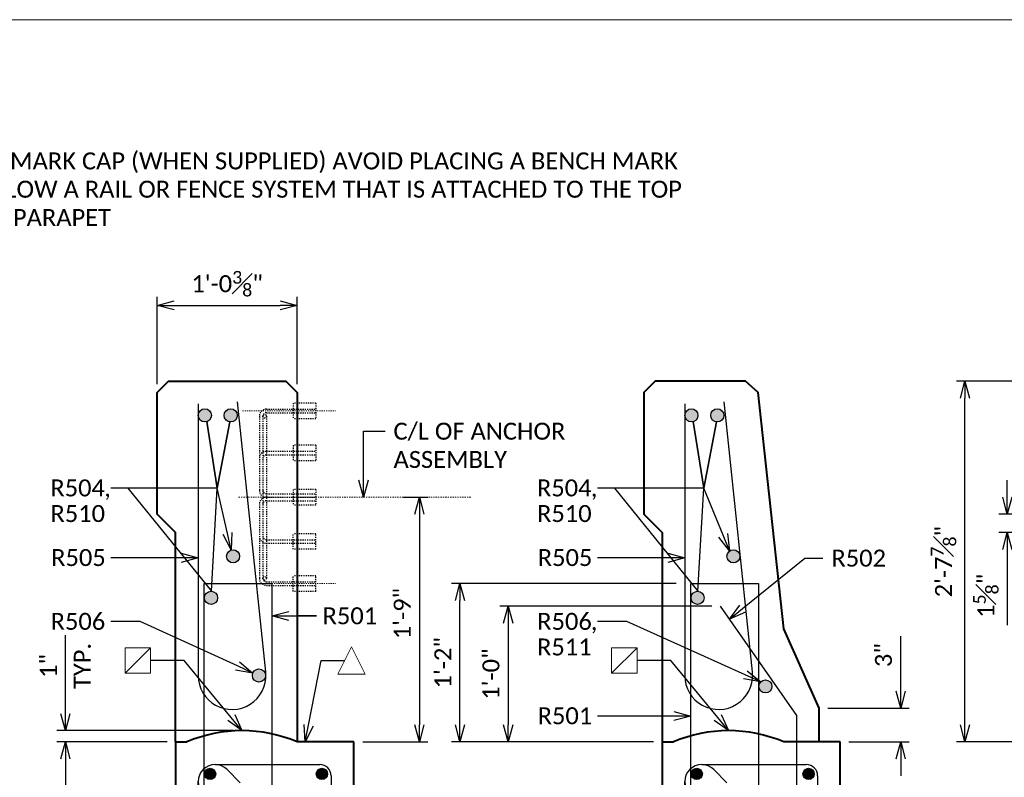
# Model space of a CAD drawing. Extents: x -1726 to 174, y -2769 to -2517.
# Tile 8 of 13: x -1560 to -1473, y -2584 to -2517. Entities that reach past the tile are written whole.
import ezdxf
from ezdxf import colors
from ezdxf.entities.mleader import LeaderData, LeaderLine
from ezdxf.enums import TextEntityAlignment as Align
from ezdxf.math import Vec2, Vec3

# ---------------------------------------------------------------- set-up
doc = ezdxf.new("R2010")
doc.units = 0
doc.header["$MEASUREMENT"] = 0
doc.linetypes.add('Wisdot2', pattern=[0.125, 0.0625, -0.0625])
doc.linetypes.add('Wisdot4', pattern=[0.28125, 0.125, -0.0625, 0.03125, -0.0625])
for name, color, linetype, lineweight in [('B_ANNO_DIM', 7, 'Continuous', 18), ('B_ANNO_SYMB', 7, 'Continuous', 18), ('B_ANNO_TEXT', 7, 'Continuous', 18), ('B_CNTR', 1, 'Wisdot4', 18), ('B_CONC_FTG', 32, 'Continuous', 40), ('B_CONC_PPT', 12, 'Continuous', 40), ('B_DETAIL_HIDDEN', 7, 'Wisdot2', 25), ('B_REBAR', 5, 'Continuous', 25)]:
    doc.layers.add(name, color=color, linetype=linetype, lineweight=lineweight)
doc.layers.add('B_ANNO_NOPLOT', color=47, linetype='Continuous', lineweight=18, plot=False)
doc.styles.add('Annotative', font='calibri.ttf', dxfattribs={"height": 0.0625})
doc.styles.get("Standard").update_dxf_attribs({"font": 'calibri.ttf'})
doc.dimstyles.new('Annotative', dxfattribs={"dimscale": 0, "dimtxt": 0.0625, "dimasz": 0.0625, "dimexe": 0.03125, "dimexo": 0.03125, "dimgap": 0.03125, "dimtad": 1, "dimdec": 3, "dimzin": 3, "dimdsep": 46, "dimlunit": 4, "dimtxsty": 'Standard', "dimblk": 'OPEN30', "dimcen": 0.03125, "dimaunit": 1, "dimadec": 0, "dimazin": 3, "dimtfac": 0.75, "dimtdec": 3, "dimtofl": 0, "dimtmove": 0, "dimatfit": 3, "dimldrblk": 'OPEN30', "dimfxl": 1, "dimtfill": 1, "dimfrac": 1, "dimtolj": 1, "dimtzin": 0, "dimarcsym": 0})

# ---------------------------------------------------------------- blocks, each defined once
blk = doc.blocks.new('AnonymousCell3')
at = {"layer": 'B_REBAR'}
for p, q in [((-3, 13.409), (-3, -10.591)), ((2.984, -10.278), (0.475, 13.591))]:
    blk.add_line(p, q, dxfattribs=at)
for start, end in [(180.00014, 3), (3, 6.00188)]:
    blk.add_arc((0, -10.591), 3, start, end, dxfattribs=at)
blk = doc.blocks.new('_Open30')
at = {"color": 0, "linetype": 'ByBlock', "lineweight": -2}
for p, q in [((-1, 0.268), (0, 0)), ((0, 0), (-1, -0.268)), ((0, 0), (-1, 0))]:
    blk.add_line(p, q, dxfattribs=at)
blk = doc.blocks.new('*D96')
at = {"layer": 'B_ANNO_DIM', "color": 0, "lineweight": -2, "transparency": 16777216}
for p, q in [((179.279, 188.167), (169.537, 188.167)), ((170.287, 186.667), (170.287, 153.667)), ((179.279, 152.167), (169.537, 152.167))]:
    blk.add_line(p, q, dxfattribs=at)
at = {"layer": 'Defpoints', "color": 0, "transparency": 16777216}
for p in [(180.029, 188.167), (170.287, 152.167), (180.029, 152.167)]:
    blk.add_point(p, dxfattribs=at)
at = {"layer": 'B_ANNO_DIM', "color": 0, "lineweight": -2, "transparency": 16777216, "xscale": 1.5, "yscale": 1.5, "zscale": 1.5}
for p, rotation in [((170.287, 188.167), 90), ((170.287, 152.167), 270)]:
    blk.add_blockref('_Open30', p, dxfattribs=dict(at, rotation=rotation))
at = {"layer": 'B_ANNO_DIM', "color": 0, "transparency": 16777216, "char_height": 1.5, "attachment_point": 5, "rotation": 90, "bg_fill": 3, "box_fill_scale": 1.25, "bg_fill_color": 256, "bg_fill_true_color": 13158600, "bg_fill_transparency": 0}
for s, insert in [('\\A1;3\'-0"', (168.769, 170.167)), ('\\A1;TYP.', (171.792, 170.167))]:
    blk.add_mtext(s, dxfattribs=dict(at, insert=insert))
blk = doc.blocks.new('*D100')
at = {"layer": 'B_ANNO_DIM', "color": 0, "lineweight": -2, "transparency": 16777216}
for p, q in [((170.287, 190.667), (170.287, 197.596)), ((185.154, 189.167), (169.537, 189.167)), ((170.287, 186.667), (170.287, 185.167))]:
    blk.add_line(p, q, dxfattribs=at)
at = {"layer": 'Defpoints', "color": 0, "transparency": 16777216}
for p in [(170.287, 189.167), (185.904, 189.167), (170.287, 188.167)]:
    blk.add_point(p, dxfattribs=at)
at = {"layer": 'B_ANNO_DIM', "color": 0, "lineweight": -2, "transparency": 16777216, "xscale": 1.5, "yscale": 1.5, "zscale": 1.5}
for p, rotation in [((170.287, 189.167), 270), ((170.287, 188.167), 90)]:
    blk.add_blockref('_Open30', p, dxfattribs=dict(at, rotation=rotation))
at = {"layer": 'B_ANNO_DIM', "color": 0, "transparency": 16777216, "char_height": 1.5, "attachment_point": 5, "rotation": 90, "bg_fill": 3, "box_fill_scale": 1.25, "bg_fill_color": 256, "bg_fill_true_color": 13158600, "bg_fill_transparency": 0}
for s, insert in [('\\A1;TYP.', (171.792, 194.881)), ('\\A1;1"', (168.785, 194.881))]:
    blk.add_mtext(s, dxfattribs=dict(at, insert=insert))
blk = doc.blocks.new('*D99')
at = {"layer": 'B_ANNO_DIM', "color": 0, "lineweight": -2, "transparency": 16777216}
for p, q in [((178.404, 219.793), (178.404, 227.505)), ((190.779, 219.793), (190.779, 227.505)), ((179.904, 226.755), (189.279, 226.755))]:
    blk.add_line(p, q, dxfattribs=at)
at = {"layer": 'Defpoints', "color": 0, "transparency": 16777216}
for p in [(190.779, 226.755), (178.404, 219.043), (190.779, 219.043)]:
    blk.add_point(p, dxfattribs=at)
at = {"layer": 'B_ANNO_DIM', "color": 0, "lineweight": -2, "transparency": 16777216, "xscale": 1.5, "yscale": 1.5, "zscale": 1.5, "rotation": 180}
blk.add_blockref('_Open30', (178.404, 226.755), dxfattribs=at)
at = {"layer": 'B_ANNO_DIM', "color": 0, "lineweight": -2, "transparency": 16777216, "xscale": 1.5, "yscale": 1.5, "zscale": 1.5}
blk.add_blockref('_Open30', (190.779, 226.755), dxfattribs=at)
at = {"layer": 'B_ANNO_DIM', "color": 0, "transparency": 16777216, "insert": (184.591, 228.668), "char_height": 1.5, "attachment_point": 5, "bg_fill": 3, "box_fill_scale": 1.25, "bg_fill_color": 256, "bg_fill_true_color": 13158600, "bg_fill_transparency": 0}
blk.add_mtext('\\A1;1\'-0{\\H0.75x;\\S3#8;}"', dxfattribs=at)
blk = doc.blocks.new('AnonymousCell11')
at = {"layer": 'B_ANNO_SYMB'}
blk.add_line((1.125, 1.125), (-1.125, -1.125), dxfattribs=at)
at = {"layer": 'B_ANNO_SYMB', "flags": 128}
blk.add_lwpolyline([(-1.125, -1.125), (1.125, -1.125), (1.125, 1.125), (-1.125, 1.125), (-1.125, -1.125)], dxfattribs=at)
blk = doc.blocks.new('AnonymousCell89')
at = {"layer": 'B_ANNO_SYMB'}
blk.add_line((-1.204, -1.204), (1.204, -1.204), dxfattribs=at)
at = {"layer": 'B_ANNO_SYMB', "flags": 128}
blk.add_lwpolyline([(-1.204, -1.204), (0, 1.205), (1.204, -1.204)], dxfattribs=at)
blk = doc.blocks.new('FOOTING SECTION')
at = {"layer": 'B_REBAR', "linetype": 'Continuous'}
h = blk.add_hatch(color=5, dxfattribs=at)
edge = h.paths.add_edge_path()
edge.add_arc((3.056, 33.178), 0.5, 0, 360)
h = blk.add_hatch(color=5, dxfattribs=at)
edge = h.paths.add_edge_path()
edge.add_arc((12.948, 33.178), 0.5, 0, 360)
h = blk.add_hatch(color=5, dxfattribs=at)
edge = h.paths.add_edge_path()
edge.add_arc((3.102, 26.001), 0.5, 0, 360)
h = blk.add_hatch(color=5, dxfattribs=at)
edge = h.paths.add_edge_path()
edge.add_arc((13.205, 26), 0.5, 0, 360)
h = blk.add_hatch(color=5, dxfattribs=at)
edge = h.paths.add_edge_path()
edge.add_arc((2.545, 14.344), 0.5, 0, 360)
h = blk.add_hatch(color=5, dxfattribs=at)
edge = h.paths.add_edge_path()
edge.add_arc((13.205, 14.344), 0.5, 0, 360)
h = blk.add_hatch(color=5, dxfattribs=at)
edge = h.paths.add_edge_path()
edge.add_arc((2.802, 3.822), 0.5, 0, 360)
h = blk.add_hatch(color=5, dxfattribs=at)
edge = h.paths.add_edge_path()
edge.add_arc((12.948, 3.822), 0.5, 0, 360)
at = {"layer": 'B_CONC_FTG'}
for p, q in [((0, 36), (1, 36)), ((0, 36), (0, 0)), ((15.75, 36), (10.75, 36)), ((15.75, 0), (15.75, 36)), ((0, 0), (15.75, 0))]:
    blk.add_line(p, q, dxfattribs=at)
blk.add_arc((5.875, 24.618), 12.382, 66.81404, 113.18596, dxfattribs=at)
at = {"layer": 'B_REBAR', "color": 5, "linetype": 'Continuous', "lineweight": 25}
for p, q in [((3.5, 34), (12.75, 34)), ((4.561, 33.56), (5.72, 32.401)), ((2, 4), (2, 32.5)), ((13.75, 33), (13.75, 4)), ((2.439, 31.44), (3.599, 30.28)), ((12.75, 3), (3, 3))]:
    blk.add_line(p, q, dxfattribs=at)
for centre in [(3.056, 33.178), (12.948, 33.178), (3.102, 26.001), (13.205, 26), (2.545, 14.344), (13.205, 14.344), (2.802, 3.822), (12.948, 3.822)]:
    blk.add_circle(centre, 0.5, dxfattribs=at)
for centre, radius, start, end in [((3.5, 32.5), 1.5, 45, 225), ((12.75, 33), 1, 0, 90), ((3, 4), 1, 180, 270), ((12.75, 4), 1, 270, 0)]:
    blk.add_arc(centre, radius, start, end, dxfattribs=at)
blk = doc.blocks.new('*D93')
at = {"layer": 'B_ANNO_DIM', "color": 0, "lineweight": -2, "transparency": 16777216}
for p, q in [((244.143, 192.667), (244.143, 197.514)), ((237.694, 191.167), (244.893, 191.167)), ((239.549, 188.167), (244.893, 188.167)), ((244.143, 186.667), (244.143, 185.167))]:
    blk.add_line(p, q, dxfattribs=at)
at = {"layer": 'Defpoints', "color": 0, "transparency": 16777216}
for p in [(236.944, 191.167), (244.143, 191.167), (238.799, 188.167)]:
    blk.add_point(p, dxfattribs=at)
at = {"layer": 'B_ANNO_DIM', "color": 0, "lineweight": -2, "transparency": 16777216, "xscale": 1.5, "yscale": 1.5, "zscale": 1.5}
for p, rotation in [((244.143, 191.167), 270), ((244.143, 188.167), 90)]:
    blk.add_blockref('_Open30', p, dxfattribs=dict(at, rotation=rotation))
at = {"layer": 'B_ANNO_DIM', "color": 0, "transparency": 16777216, "insert": (242.625, 195.841), "char_height": 1.5, "attachment_point": 5, "rotation": 90, "bg_fill": 3, "box_fill_scale": 1.25, "bg_fill_color": 256, "bg_fill_true_color": 13158600, "bg_fill_transparency": 0}
blk.add_mtext('\\A1;3"', dxfattribs=at)
blk = doc.blocks.new('*D94')
at = {"layer": 'B_ANNO_DIM', "color": 0, "lineweight": -2, "transparency": 16777216}
for p, q in [((224.299, 202.167), (204.424, 202.167)), ((205.174, 189.667), (205.174, 200.667)), ((222.299, 188.167), (204.424, 188.167))]:
    blk.add_line(p, q, dxfattribs=at)
at = {"layer": 'Defpoints', "color": 0, "transparency": 16777216}
for p in [(205.174, 202.167), (225.049, 202.167), (223.049, 188.167)]:
    blk.add_point(p, dxfattribs=at)
at = {"layer": 'B_ANNO_DIM', "color": 0, "lineweight": -2, "transparency": 16777216, "xscale": 1.5, "yscale": 1.5, "zscale": 1.5}
for p, rotation in [((205.174, 202.167), 90), ((205.174, 188.167), 270)]:
    blk.add_blockref('_Open30', p, dxfattribs=dict(at, rotation=rotation))
at = {"layer": 'B_ANNO_DIM', "color": 0, "transparency": 16777216, "insert": (203.666, 195.167), "char_height": 1.5, "attachment_point": 5, "rotation": 90, "bg_fill": 3, "box_fill_scale": 1.25, "bg_fill_color": 256, "bg_fill_true_color": 13158600, "bg_fill_transparency": 0}
blk.add_mtext('\\A1;1\'-2"', dxfattribs=at)
blk = doc.blocks.new('*D95')
at = {"layer": 'B_ANNO_DIM', "color": 0, "lineweight": -2, "transparency": 16777216}
for p, q in [((227.437, 200.167), (208.688, 200.167)), ((209.438, 198.667), (209.438, 189.667))]:
    blk.add_line(p, q, dxfattribs=at)
at = {"layer": 'Defpoints', "color": 0, "transparency": 16777216}
for p in [(228.187, 200.167), (209.438, 188.167), (209.438, 188.167)]:
    blk.add_point(p, dxfattribs=at)
at = {"layer": 'B_ANNO_DIM', "color": 0, "lineweight": -2, "transparency": 16777216, "xscale": 1.5, "yscale": 1.5, "zscale": 1.5}
for p, rotation in [((209.438, 200.167), 90), ((209.438, 188.167), 270)]:
    blk.add_blockref('_Open30', p, dxfattribs=dict(at, rotation=rotation))
at = {"layer": 'B_ANNO_DIM', "color": 0, "transparency": 16777216, "insert": (207.92, 194.167), "char_height": 1.5, "attachment_point": 5, "rotation": 90, "bg_fill": 3, "box_fill_scale": 1.25, "bg_fill_color": 256, "bg_fill_true_color": 13158600, "bg_fill_transparency": 0}
blk.add_mtext('\\A1;1\'-0"', dxfattribs=at)
blk = doc.blocks.new('*D88')
at = {"layer": 'B_ANNO_DIM', "color": 0, "lineweight": -2, "transparency": 16777216}
for p, q in [((267.78, 220.042), (249.072, 220.042)), ((249.822, 189.667), (249.822, 218.542)), ((269.405, 188.167), (249.072, 188.167))]:
    blk.add_line(p, q, dxfattribs=at)
at = {"layer": 'Defpoints', "color": 0, "transparency": 16777216}
for p in [(249.822, 220.042), (268.53, 220.042), (270.155, 188.167)]:
    blk.add_point(p, dxfattribs=at)
at = {"layer": 'B_ANNO_DIM', "color": 0, "lineweight": -2, "transparency": 16777216, "xscale": 1.5, "yscale": 1.5, "zscale": 1.5}
for p, rotation in [((249.822, 220.042), 90), ((249.822, 188.167), 270)]:
    blk.add_blockref('_Open30', p, dxfattribs=dict(at, rotation=rotation))
at = {"layer": 'B_ANNO_DIM', "color": 0, "transparency": 16777216, "insert": (247.93, 204.105), "char_height": 1.5, "attachment_point": 5, "rotation": 90, "bg_fill": 3, "box_fill_scale": 1.25, "bg_fill_color": 256, "bg_fill_true_color": 13158600, "bg_fill_transparency": 0}
blk.add_mtext('\\A1;2\'-7{\\H0.75x;\\S7#8;}"', dxfattribs=at)
blk = doc.blocks.new('*D91')
at = {"layer": 'B_ANNO_DIM', "color": 0, "lineweight": -2, "transparency": 16777216}
for p, q in [((253.562, 209.792), (253.562, 211.292)), ((256.501, 208.292), (252.812, 208.292)), ((267.78, 206.667), (252.812, 206.667)), ((253.562, 205.167), (253.562, 198.504))]:
    blk.add_line(p, q, dxfattribs=at)
at = {"layer": 'Defpoints', "color": 0, "transparency": 16777216}
for p in [(257.251, 208.292), (253.562, 206.667), (268.53, 206.667)]:
    blk.add_point(p, dxfattribs=at)
at = {"layer": 'B_ANNO_DIM', "color": 0, "lineweight": -2, "transparency": 16777216, "xscale": 1.5, "yscale": 1.5, "zscale": 1.5}
for p, rotation in [((253.562, 208.292), 270), ((253.562, 206.667), 90)]:
    blk.add_blockref('_Open30', p, dxfattribs=dict(at, rotation=rotation))
at = {"layer": 'B_ANNO_DIM', "color": 0, "transparency": 16777216, "insert": (251.668, 201.085), "char_height": 1.5, "attachment_point": 5, "rotation": 90, "bg_fill": 3, "box_fill_scale": 1.25, "bg_fill_color": 256, "bg_fill_true_color": 13158600, "bg_fill_transparency": 0}
blk.add_mtext('\\A1;1{\\H0.75x;\\S5#8;}"', dxfattribs=at)
blk = doc.blocks.new('*U68')
at = {"layer": 'B_ANNO_NOPLOT', "flags": 128}
blk.add_lwpolyline([(0, 291.7697), (0, 543.7697), (323.9277, 543.7697), (323.9277, 530.6249), (378, 530.6249), (378, 332.2693), (316.5708, 332.2693), (316.5708, 291.7697)], close=True, dxfattribs=at)
blk = doc.blocks.new('ANCHOR ASSEMBLY SECTION')
at = {"layer": 'B_CNTR', "ltscale": 0.5}
for p, q in [((-6.495, 7.627), (1.736, 7.627)), ((-6.495, -7.627), (1.736, -7.627))]:
    blk.add_line(p, q, dxfattribs=at)
at = {"layer": 'B_CNTR'}
blk.add_line((13.688, 0), (-6.928, 0), dxfattribs=at)
at = {"layer": 'B_DETAIL_HIDDEN', "ltscale": 0.5}
for p, q in [((0, 8.315), (-2, 8.315)), ((-2, 8.315), (-2, 6.939)), ((0, 8.315), (0, 6.939)), ((0, 6.939), (-2, 6.939)), ((0, 4.593), (-2, 4.593)), ((-2, 4.593), (-2, 3.217)), ((0, 4.593), (0, 3.217)), ((0, 3.217), (-2, 3.217)), ((0, 0.688), (-2, 0.688)), ((-2, 0.688), (-2, -0.688)), ((0, 0.688), (0, -0.688)), ((0, -0.688), (-2, -0.688)), ((0, -3.217), (-2, -3.217)), ((-2, -4.593), (-2, -3.217)), ((0, -4.593), (0, -3.217)), ((0, -4.593), (-2, -4.593)), ((0, -6.939), (-2, -6.939)), ((-2, -8.315), (-2, -6.939)), ((0, -8.315), (0, -6.939)), ((0, -8.315), (-2, -8.315))]:
    blk.add_line(p, q, dxfattribs=at)
at = {"layer": 'B_DETAIL_HIDDEN', "ltscale": 0.75}
for p, q in [((-5, 7.159), (-5, 0.624)), ((-4.688, 7.159), (-4.688, -7.159)), ((-4.376, 7.783), (0, 7.783)), ((-4.376, 7.471), (0, 7.471)), ((-4.376, 7.159), (-4.376, -7.159)), ((-4.376, 4.061), (0, 4.061)), ((-4.376, 3.749), (0, 3.749)), ((-4.376, 0.312), (0, 0.312)), ((-4.376, 0), (0, 0)), ((-4.376, 0), (0, 0)), ((-5, -0.624), (-5, -7.159)), ((-4.376, -0.312), (0, -0.312)), ((-4.376, -3.749), (0, -3.749)), ((-4.376, -4.061), (0, -4.061)), ((-4.376, -7.471), (0, -7.471)), ((-4.376, -7.783), (0, -7.783))]:
    blk.add_line(p, q, dxfattribs=at)
for centre in [(-4.532, 7.159), (-4.532, -7.159)]:
    blk.add_circle(centre, 0.156, dxfattribs=at)
for centre, radius, start, end in [((-4.376, 7.159), 0.624, 90, 180), ((-4.376, 7.159), 0.312, 90, 180), ((-4.376, 3.437), 0.624, 90, 180), ((-4.376, 3.437), 0.312, 90, 180), ((-4.376, 0.624), 0.624, 180, 270), ((-4.376, -0.624), 0.624, 90, 180), ((-4.376, 0.624), 0.312, 180, 270), ((-4.376, -0.624), 0.312, 90, 180), ((-4.376, -3.437), 0.624, 180, 270), ((-4.376, -3.437), 0.312, 180, 270), ((-4.376, -7.159), 0.624, 180, 270), ((-4.376, -7.159), 0.312, 180, 270)]:
    blk.add_arc(centre, radius, start, end, dxfattribs=at)
blk = doc.blocks.new('*D108')
at = {"color": 0, "lineweight": -2, "transparency": 16777216}
for p, q in [((200.188, 793.331), (202.334, 793.331)), ((201.584, 791.831), (201.584, 773.206)), ((196.579, 771.706), (202.334, 771.706))]:
    blk.add_line(p, q, dxfattribs=at)
at = {"layer": 'Defpoints', "color": 0, "transparency": 16777216}
for p in [(199.438, 793.331), (195.829, 771.706), (201.584, 771.706)]:
    blk.add_point(p, dxfattribs=at)
at = {"color": 0, "lineweight": -2, "transparency": 16777216, "xscale": 1.5, "yscale": 1.5, "zscale": 1.5}
for p, rotation in [((201.584, 793.331), 90), ((201.584, 771.706), 270)]:
    blk.add_blockref('_Open30', p, dxfattribs=dict(at, rotation=rotation))
at = {"color": 0, "transparency": 16777216, "insert": (200.066, 783.056), "char_height": 1.5, "attachment_point": 5, "rotation": 90, "bg_fill": 3, "box_fill_scale": 1.25, "bg_fill_color": 256, "bg_fill_true_color": 13158600, "bg_fill_transparency": 0}
blk.add_mtext('\\A1;1\'-9"', dxfattribs=at)
blk = doc.blocks.new('*U764')
at = {"layer": 'B_ANNO_NOPLOT', "flags": 128}
blk.add_lwpolyline([(0, 875.309), (0, 1127.309), (323.928, 1127.309), (323.928, 1114.164), (378, 1114.164), (378, 915.809), (316.571, 915.809), (316.571, 875.309)], close=True, dxfattribs=at)
at = {"layer": 'B_ANNO_DIM', "char_height": 1.5, "width": 16.65341, "attachment_point": 1, "line_spacing_factor": 0.9, "style": 'Annotative'}
for s, insert in [('         ,\\PR510', (168.972, 1086.664)), ('         ,\\PR510', (211.992, 1086.664)), ('         ,\\PR511', (211.992, 1074.871))]:
    blk.add_mtext(s, dxfattribs=dict(at, insert=insert))
at = {"layer": 'B_ANNO_TEXT', "style": 'Annotative'}
for tag, p in [('WING#1', (91.635, 1116.724)), ('LENGW2', (94.582, 1116.724)), ('WING#2A', (107.921, 1116.722)), ('SPA4', (46.887, 1010.056)), ('TOTAL_2', (64.708, 1010.063)), ('WING#2', (85.116, 1010.043))]:
    blk.add_attdef(tag, p, '', height=1.5, dxfattribs=at)
blk = doc.blocks.new('INS_FOOTING_BASE')
at = {"layer": 'B_REBAR'}
h = blk.add_hatch(color=256, dxfattribs=at)
edge = h.paths.add_edge_path()
edge.add_arc((182.6177, 217.0326), 0.5809, 0, 360)
h = blk.add_hatch(color=256, dxfattribs=at)
edge = h.paths.add_edge_path()
edge.add_arc((184.9063, 217.0326), 0.5809, 0, 360)
h = blk.add_hatch(color=256, dxfattribs=at)
edge = h.paths.add_edge_path()
edge.add_arc((225.6378, 217.0326), 0.5809, 0, 360)
h = blk.add_hatch(color=256, dxfattribs=at)
edge = h.paths.add_edge_path()
edge.add_arc((227.9264, 217.0326), 0.5809, 0, 360)
h = blk.add_hatch(color=256, dxfattribs=at)
edge = h.paths.add_edge_path()
edge.add_arc((185.1155, 204.5736), 0.5809, 0, 360)
h = blk.add_hatch(color=256, dxfattribs=at)
edge = h.paths.add_edge_path()
edge.add_arc((229.3535, 204.5735), 0.5809, 0, 360)
h = blk.add_hatch(color=256, dxfattribs=at)
edge = h.paths.add_edge_path()
edge.add_arc((183.1667, 200.9085), 0.5809, 0, 360)
h = blk.add_hatch(color=256, dxfattribs=at)
edge = h.paths.add_edge_path()
edge.add_arc((226.1869, 200.9085), 0.5809, 0, 360)
h = blk.add_hatch(color=256, dxfattribs=at)
edge = h.paths.add_edge_path()
edge.add_arc((187.4064, 194.0397), 0.5809, 0, 360)
h = blk.add_hatch(color=256, dxfattribs=at)
edge = h.paths.add_edge_path()
edge.add_arc((232.1801, 193.0756), 0.5809, 0, 360)
at = {"layer": 'B_ANNO_NOPLOT', "flags": 128}
blk.add_lwpolyline([(0, 0), (0, 252), (323.9277, 252), (323.9277, 238.8552), (378, 238.8552), (378, 40.4996), (316.5708, 40.4996), (316.5708, 0)], close=True, dxfattribs=at)
at = {"layer": 'B_CONC_PPT', "flags": 128}
for points in [[(180.029, 188.1672), (180.029, 206.6671), (178.404, 208.2921), (178.404, 219.0425), (179.4039, 220.0421), (189.779, 220.0421), (190.779, 219.0425), (190.779, 188.1672)], [(236.944, 188.167), (236.944, 191.167), (233.7987, 198.1671), (231.5316, 219.0484), (230.4237, 220.0421), (222.4241, 220.0421), (221.4241, 219.0425), (221.4241, 208.2921), (223.0491, 206.6671), (223.0491, 188.1672)]]:
    blk.add_lwpolyline(points, dxfattribs=at)
at = {"layer": 'B_REBAR', "flags": 128}
for points in [[(182.5548, 176.168), (182.5548, 202.167), (188.5548, 202.167), (188.5548, 176.168)], [(225.5751, 176.1682), (225.5751, 202.1672), (231.5751, 202.1672), (231.5751, 176.1682)], [(228.187, 200.167), (234.944, 190.515), (234.944, 174.516)]]:
    blk.add_lwpolyline(points, dxfattribs=at)
at = {"layer": 'B_REBAR'}
for centre in [(182.6177, 217.0326), (184.9063, 217.0326), (225.6378, 217.0326), (227.9264, 217.0326), (185.1155, 204.5736), (229.3535, 204.5735), (183.1667, 200.9085), (226.1869, 200.9085), (187.4064, 194.0397), (232.1801, 193.0756)]:
    blk.add_circle(centre, 0.5809, dxfattribs=at)
at = {"color": 7, "linetype": 'Continuous', "lineweight": 18}
for p in [(185.0288, 204.633), (228.049, 204.633)]:
    blk.add_blockref('AnonymousCell3', p, dxfattribs=at)
for name, p in [('AnonymousCell89', (195.5867, 195.3692)), ('AnonymousCell11', (219.7131, 195.3694)), ('FOOTING SECTION', (223.0491, 152.1672))]:
    blk.add_blockref(name, p)
at = {"layer": 'B_ANNO_DIM', "style": 'Annotative'}
for tag, p in [('ALOC1', (319.8668, 229.0216)), ('ALOC2', (327.5573, 229.0432))]:
    blk.add_attdef(tag, text='', height=1.5, dxfattribs=at).set_placement(p, align=Align.TOP_CENTER)
for tag, p in [('ELEV.', (1.3221, 192.7395)), ('#SPA', (46.9347, 138.478)), ('TOTAL', (64.7408, 138.333)), ('WING#1', (85.1965, 138.4108)), ('BAR#1', (206.8852, 70.876)), ('BAR#2', (237.9402, 55.6343)), ('BAR#3', (222.166, 22.8607))]:
    blk.add_attdef(tag, p, '', height=1.5, dxfattribs=at)
at = {"layer": 'B_ANNO_DIM'}
ml = blk.add_multileader_mtext('Standard', dxfattribs=at)
ml.set_content('R504', color=256)
ml.set_leader_properties()
ml.set_arrow_properties(name='OPEN30')
ml.build(insert=Vec2(0, 0))
ml.multileader.update_dxf_attribs({"text_right_attachment_type": 3, "dogleg_length": 0.0625, "arrow_head_size": 1.5, "scale": 24})
ctx = ml.context
ctx.base_point, ctx.scale, ctx.char_height, ctx.arrow_head_size, ctx.landing_gap_size, ctx.plane_origin = Vec3(168.2133, 210.6092), 24, 1.5, 1.5, 0.75, Vec3(179.7363, 203.8605)
ctx.right_attachment = 3
notes = []
notes.append((ctx, [(0, (1, 1, 0), (175.8229, 210.5942), (-1, 0), 1.5, [(3, [(184.9613, 205.1336), (183.7085, 210.5942), (175.8255, 210.5942), (183.1984, 201.4885), (183.7085, 210.5942), (182.787, 216.4769), (183.7085, 210.5942), (184.8296, 216.4568), (183.7085, 210.5942)], 0, [])])]))
ctx.mtext.insert, ctx.mtext.flow_direction = Vec3(168.9633, 211.3702), 5
ml = blk.add_multileader_mtext('Standard', dxfattribs=at)
ml.set_content('R504', color=256)
ml.set_leader_properties()
ml.set_arrow_properties(name='OPEN30')
ml.build(insert=Vec2(0, 0))
ml.multileader.update_dxf_attribs({"text_right_attachment_type": 3, "dogleg_length": 0.0625, "arrow_head_size": 1.5, "scale": 24})
ctx = ml.context
ctx.base_point, ctx.scale, ctx.char_height, ctx.arrow_head_size, ctx.landing_gap_size, ctx.plane_origin = Vec3(211.2336, 210.6092), 24, 1.5, 1.5, 0.75, Vec3(222.7566, 203.8605)
ctx.right_attachment = 3
notes.append((ctx, [(0, (1, 1, 0), (218.8432, 210.5942), (-1, 0), 1.5, [(3, [(229.0175, 205.0473), (226.7288, 210.5942), (218.8458, 210.5942), (226.2187, 201.4885), (226.7288, 210.5942), (225.8072, 216.4769), (226.7288, 210.5942), (227.8499, 216.4568), (226.7288, 210.5942)], 0, [])])]))
ctx.mtext.insert, ctx.mtext.flow_direction = Vec3(211.9836, 211.3702), 5
ml = blk.add_multileader_mtext('Standard', dxfattribs=at)
ml.set_content('R505', color=256)
ml.set_leader_properties()
ml.set_arrow_properties(name='OPEN30')
ml.build(insert=Vec2(0, 0))
ml.multileader.update_dxf_attribs({"text_right_attachment_type": 3, "dogleg_length": 0.0625, "arrow_head_size": 1.5, "scale": 24})
ctx = ml.context
ctx.base_point, ctx.scale, ctx.char_height, ctx.arrow_head_size, ctx.landing_gap_size, ctx.plane_origin = Vec3(168.2837, 204.4548), 24, 1.5, 1.5, 0.75, Vec3(179.7363, 197.7062)
ctx.right_attachment = 3
notes.append((ctx, [(0, (1, 1, 0), (175.8229, 204.4398), (-1, 0), 1.5, [(0, [(182.0288, 204.4398), (176.9141, 204.4398), (175.8255, 204.4398)], 0, [])])]))
ctx.mtext.insert, ctx.mtext.flow_direction = Vec3(169.0337, 205.2158), 5
ml = blk.add_multileader_mtext('Standard', dxfattribs=at)
ml.set_content('R505', color=256)
ml.set_leader_properties()
ml.set_arrow_properties(name='OPEN30')
ml.build(insert=Vec2(0, 0))
ml.multileader.update_dxf_attribs({"text_right_attachment_type": 3, "dogleg_length": 0.0625, "arrow_head_size": 1.5, "scale": 24})
ctx = ml.context
ctx.base_point, ctx.scale, ctx.char_height, ctx.arrow_head_size, ctx.landing_gap_size, ctx.plane_origin = Vec3(211.304, 204.4548), 24, 1.5, 1.5, 0.75, Vec3(222.7566, 197.7062)
ctx.right_attachment = 3
notes.append((ctx, [(0, (1, 1, 0), (218.8432, 204.4398), (-1, 0), 1.5, [(0, [(225.0491, 204.4398), (219.9344, 204.4398), (218.8458, 204.4398)], 0, [])])]))
ctx.mtext.insert, ctx.mtext.flow_direction = Vec3(212.054, 205.2158), 5
ml = blk.add_multileader_mtext('Standard', dxfattribs=at)
ml.set_content('R502', color=256)
ml.set_leader_properties()
ml.set_arrow_properties(name='OPEN30')
ml.build(insert=Vec2(0, 0))
ml.multileader.update_dxf_attribs({"text_right_attachment_type": 3, "dogleg_length": 0.0625, "arrow_head_size": 1.5, "scale": 24})
ctx = ml.context
ctx.base_point, ctx.scale, ctx.char_height, ctx.arrow_head_size, ctx.landing_gap_size, ctx.plane_origin = Vec3(237.2671, 204.4041), 24, 1.5, 1.5, 0.75, Vec3(231.3876, 196.2622)
ctx.right_attachment = 3
notes.append((ctx, [(0, (1, 1, 0), (235.7671, 204.4041), (1, 0), 1.5, [(0, [(228.9937, 199.0146), (235.6793, 204.4041), (235.7342, 204.4041)], 0, [])])]))
ctx.mtext.insert, ctx.mtext.flow_direction = Vec3(238.0171, 205.1651), 5
ml = blk.add_multileader_mtext('Standard', dxfattribs=at)
ml.set_content('R501', color=256)
ml.set_leader_properties()
ml.set_arrow_properties(name='OPEN30')
ml.build(insert=Vec2(0, 0))
ml.multileader.update_dxf_attribs({"text_right_attachment_type": 3, "dogleg_length": 0.0625, "arrow_head_size": 1.5, "scale": 24})
ctx = ml.context
ctx.base_point, ctx.scale, ctx.char_height, ctx.arrow_head_size, ctx.landing_gap_size, ctx.plane_origin = Vec3(192.279, 199.3071), 24, 1.5, 1.5, 0.75, Vec3(188.1409, 191.1652)
ctx.right_attachment = 3
notes.append((ctx, [(0, (1, 1, 0), (190.779, 199.3071), (1, 0), 1.5, [(0, [(188.5548, 199.3071), (192.4325, 199.3071), (192.4875, 199.3071)], 0, [])])]))
ctx.mtext.insert, ctx.mtext.flow_direction = Vec3(193.029, 200.0681), 5
ml = blk.add_multileader_mtext('Standard', dxfattribs=at)
ml.set_content('R506', color=256)
ml.set_leader_properties()
ml.set_arrow_properties(name='OPEN30')
ml.build(insert=Vec2(0, 0))
ml.multileader.update_dxf_attribs({"text_right_attachment_type": 3, "dogleg_length": 0.0625, "arrow_head_size": 1.5, "scale": 24})
ctx = ml.context
ctx.base_point, ctx.scale, ctx.char_height, ctx.arrow_head_size, ctx.landing_gap_size, ctx.plane_origin = Vec3(211.259, 198.816), 24, 1.5, 1.5, 0.75, Vec3(222.7566, 192.0674)
ctx.right_attachment = 3
notes.append((ctx, [(0, (1, 1, 0), (218.8432, 198.801), (-1, 0), 1.5, [(0, [(231.7693, 193.4863), (219.9344, 198.801), (218.8458, 198.801)], 0, [])])]))
ctx.mtext.insert, ctx.mtext.flow_direction = Vec3(212.009, 199.577), 5
ml = blk.add_multileader_mtext('Standard', dxfattribs=at)
ml.set_content('', color=256)
ml.set_leader_properties()
ml.set_arrow_properties(name='OPEN30')
ml.build(insert=Vec2(0, 0))
ml.multileader.update_dxf_attribs({"text_right_attachment_type": 3, "dogleg_length": 0.0625, "arrow_head_size": 1.5, "scale": 24})
ctx = ml.context
ctx.base_point, ctx.scale, ctx.char_height, ctx.arrow_head_size, ctx.landing_gap_size, ctx.plane_origin = Vec3(194.9846, 195.3694), 24, 1.5, 1.5, 0.75, Vec3(191.3433, 190.1026)
ctx.right_attachment = 3
notes.append((ctx, [(0, (1, 1, 0), (193.4846, 195.3694), (1, 0), 1.5, [(0, [(191.5012, 188.167), (192.9193, 195.3694), (193.3904, 195.3694)], 0, [])])]))
ctx.mtext.insert, ctx.mtext.flow_direction = Vec3(195.7346, 196.1194), 5
ml = blk.add_multileader_mtext('Standard', dxfattribs=at)
ml.set_content('', color=256)
ml.set_leader_properties()
ml.set_arrow_properties(name='OPEN30')
ml.build(insert=Vec2(0, 0))
ml.multileader.update_dxf_attribs({"text_right_attachment_type": 3, "dogleg_length": 0.0625, "arrow_head_size": 1.5, "scale": 24})
ctx = ml.context
ctx.base_point, ctx.scale, ctx.char_height, ctx.arrow_head_size, ctx.landing_gap_size, ctx.plane_origin = Vec3(219.3381, 195.3694), 24, 1.5, 1.5, 0.75, Vec3(229.1679, 190.1026)
ctx.right_attachment = 3
notes.append((ctx, [(0, (1, 1, 0), (223.8234, 195.3694), (-1, 0), 2.9853, [(0, [(228.9241, 189.1671), (223.8234, 195.3694), (223.8234, 195.3694)], 0, [])])]))
ctx.mtext.insert, ctx.mtext.flow_direction = Vec3(220.0881, 196.1194), 5
ml = blk.add_multileader_mtext('Standard', dxfattribs=at)
ml.set_content('R501', color=256)
ml.set_leader_properties()
ml.set_arrow_properties(name='OPEN30')
ml.build(insert=Vec2(0, 0))
ml.multileader.update_dxf_attribs({"text_right_attachment_type": 3, "dogleg_length": 0.0625, "arrow_head_size": 1.5, "scale": 24})
ctx = ml.context
ctx.base_point, ctx.scale, ctx.char_height, ctx.arrow_head_size, ctx.landing_gap_size, ctx.plane_origin = Vec3(211.2936, 190.4736), 24, 1.5, 1.5, 0.75, Vec3(222.7566, 183.7249)
ctx.right_attachment = 3
notes.append((ctx, [(0, (1, 1, 0), (218.8432, 190.4586), (-1, 0), 1.5, [(0, [(225.5751, 190.4586), (219.9344, 190.4586), (218.8458, 190.4586)], 0, [])])]))
ctx.mtext.insert, ctx.mtext.flow_direction = Vec3(212.0436, 191.2345), 5
for ctx, leaders in notes:
    for number, flags, end, landing, length, lines in leaders:
        leader = LeaderData()
        leader.index, (leader.has_last_leader_line, leader.has_dogleg_vector, leader.attachment_direction) = number, flags
        leader.last_leader_point, leader.dogleg_vector, leader.dogleg_length = Vec3(end), Vec3(landing), length
        for number, points, colour, breaks in lines:
            line = LeaderLine()
            line.index, line.vertices, line.color, line.breaks = number, Vec3.list(points), colors.encode_raw_color(colour), breaks
            leader.lines.append(line)
        ctx.leaders.append(leader)
dim = blk.add_linear_dim(base=(190.779, 226.7547), p1=(178.404, 219.0425), p2=(190.779, 219.0425), dimstyle='Annotative', dxfattribs=at)
dim.commit()
dim.dimension.update_dxf_attribs({"geometry": '*D99', "text_midpoint": (184.5915, 228.6684)})
for base, p1, p2, picture, middle in [((249.8221, 220.0421), (270.1555, 188.1672), (268.5305, 220.0421), '*D88', (247.9298, 204.1047)), ((205.1739, 202.1672), (223.0491, 188.1672), (225.049, 202.1672), '*D94', (203.6664, 195.1672)), ((244.1431, 191.1672), (238.7991, 188.1672), (236.9439, 191.1672), '*D93', (242.6247, 195.8408))]:
    dim = blk.add_linear_dim(base=base, p1=p1, p2=p2, angle=90, dimstyle='Annotative', dxfattribs=at)
    dim.commit()
    dim.dimension.update_dxf_attribs({"geometry": picture, "text_midpoint": middle})
dim = blk.add_linear_dim(base=(170.2872, 152.167), p1=(180.0288, 188.167), p2=(180.0288, 152.167), angle=90, text='<>\\XTYP.', dimstyle='Annotative', dxfattribs=at)
dim.commit()
dim.dimension.update_dxf_attribs({"geometry": '*D96', "text_midpoint": (170.2872, 170.167)})
dim = blk.add_linear_dim(base=(253.5624, 206.6671), p1=(257.2513, 208.2921), p2=(268.5305, 206.6671), angle=90, dimstyle='Annotative', dxfattribs=at)
dim.commit()
dim.dimension.update_dxf_attribs({"geometry": '*D91', "text_midpoint": (253.5624, 201.0854), "dimtype": 128})
dim = blk.add_linear_dim(base=(209.438, 188.1672), p1=(228.187, 200.167), p2=(209.438, 188.1672), angle=90, dimstyle='Annotative', dxfattribs=at)
dim.commit()
dim.dimension.update_dxf_attribs({"geometry": '*D95', "text_midpoint": (207.9195, 194.1671)})
dim = blk.add_linear_dim(base=(170.2872, 189.1671), p1=(170.2872, 188.167), p2=(185.9038, 189.1671), angle=90, text='<>\\XTYP.', dimstyle='Annotative', dxfattribs=at)
dim.commit()
dim.dimension.update_dxf_attribs({"geometry": '*D100', "text_midpoint": (170.2872, 194.8815), "dimtype": 128})
for name, p in [('AnonymousCell11', (176.6928, 195.3694)), ('FOOTING SECTION', (180.0288, 152.167))]:
    blk.add_blockref(name, p)
ml = blk.add_multileader_mtext('Standard', dxfattribs=at)
ml.set_content('R506', color=256)
ml.set_leader_properties()
ml.set_arrow_properties(name='OPEN30')
ml.build(insert=Vec2(0, 0))
ml.multileader.update_dxf_attribs({"text_right_attachment_type": 3, "dogleg_length": 0.0625, "arrow_head_size": 1.5, "scale": 24})
ctx = ml.context
ctx.base_point, ctx.scale, ctx.char_height, ctx.arrow_head_size, ctx.landing_gap_size, ctx.plane_origin = Vec3(168.2387, 198.816), 24, 1.5, 1.5, 0.75, Vec3(179.7363, 192.0674)
ctx.right_attachment = 3
notes = []
notes.append((ctx, [(0, (1, 1, 0), (175.8229, 198.801), (-1, 0), 1.5, [(0, [(186.8694, 194.2612), (176.9141, 198.801), (175.8255, 198.801)], 0, [])])]))
ctx.mtext.insert, ctx.mtext.flow_direction = Vec3(168.9887, 199.577), 5
ml = blk.add_multileader_mtext('Standard', dxfattribs=at)
ml.set_content('', color=256)
ml.set_leader_properties()
ml.set_arrow_properties(name='OPEN30')
ml.build(insert=Vec2(0, 0))
ml.multileader.update_dxf_attribs({"text_right_attachment_type": 3, "dogleg_length": 0.0625, "arrow_head_size": 1.5, "scale": 24})
ctx = ml.context
ctx.base_point, ctx.scale, ctx.char_height, ctx.arrow_head_size, ctx.landing_gap_size, ctx.plane_origin = Vec3(176.3178, 195.3694), 24, 1.5, 1.5, 0.75, Vec3(186.1477, 190.1026)
ctx.right_attachment = 3
notes.append((ctx, [(0, (1, 1, 0), (180.8031, 195.3694), (-1, 0), 2.9853, [(0, [(185.9038, 189.1671), (180.8031, 195.3694), (180.8031, 195.3694)], 0, [])])]))
ctx.mtext.insert, ctx.mtext.flow_direction = Vec3(177.0678, 196.1194), 5
for ctx, leaders in notes:
    for number, flags, end, landing, length, lines in leaders:
        leader = LeaderData()
        leader.index, (leader.has_last_leader_line, leader.has_dogleg_vector, leader.attachment_direction) = number, flags
        leader.last_leader_point, leader.dogleg_vector, leader.dogleg_length = Vec3(end), Vec3(landing), length
        for number, points, colour, breaks in lines:
            line = LeaderLine()
            line.index, line.vertices, line.color, line.breaks = number, Vec3.list(points), colors.encode_raw_color(colour), breaks
            leader.lines.append(line)
        ctx.leaders.append(leader)
blk = doc.blocks.new('*U107')
at = {"layer": 'B_ANNO_NOPLOT', "flags": 128}
blk.add_lwpolyline([(0, 583.5395), (0, 835.5395), (323.9277, 835.5395), (323.9277, 822.3946), (378, 822.3946), (378, 624.0391), (316.5708, 624.0391), (316.5708, 583.5395)], close=True, dxfattribs=at)
at = {"layer": 'B_ANNO_DIM'}
blk.add_blockref('ANCHOR ASSEMBLY SECTION', (192.438, 793.3315), dxfattribs=at)
ml = blk.add_multileader_mtext('Standard', dxfattribs=at)
ml.set_content('C/L OF ANCHOR\\PASSEMBLY', color=256)
ml.set_leader_properties()
ml.set_arrow_properties(name='OPEN30')
ml.build(insert=Vec2(0, 0))
ml.multileader.update_dxf_attribs({"text_right_attachment_type": 3, "dogleg_length": 0.0625, "arrow_head_size": 1.5, "scale": 24})
ctx = ml.context
ctx.base_point, ctx.scale, ctx.char_height, ctx.arrow_head_size, ctx.landing_gap_size, ctx.plane_origin = Vec3(198.5498, 799.1608), 24, 1.5, 1.5, 0.75, Vec3(196.6491, 759.7318)
ctx.right_attachment = 3
notes = []
notes.append((ctx, [(0, (1, 1, 0), (197.0498, 799.1608), (1, 0), 1.5, [(0, [(196.6491, 793.3315), (196.6491, 799.1608), (196.9936, 799.1608)], 0, [])])]))
ctx.mtext.insert, ctx.mtext.flow_direction = Vec3(199.2998, 799.9218), 5
for ctx, leaders in notes:
    for number, flags, end, landing, length, lines in leaders:
        leader = LeaderData()
        leader.index, (leader.has_last_leader_line, leader.has_dogleg_vector, leader.attachment_direction) = number, flags
        leader.last_leader_point, leader.dogleg_vector, leader.dogleg_length = Vec3(end), Vec3(landing), length
        for number, points, colour, breaks in lines:
            line = LeaderLine()
            line.index, line.vertices, line.color, line.breaks = number, Vec3.list(points), colors.encode_raw_color(colour), breaks
            leader.lines.append(line)
        ctx.leaders.append(leader)
dim = blk.add_linear_dim(base=(201.5841, 771.7065), p1=(199.4385, 793.3315), p2=(195.8285, 771.7065), angle=90, text='1\'-9"', dimstyle='Annotative')
dim.commit()
dim.dimension.update_dxf_attribs({"geometry": '*D108', "text_midpoint": (201.5841, 783.056), "dimtype": 160})
blk = doc.blocks.new('*U711')
at = {"layer": 'B_ANNO_NOPLOT', "flags": 128}
blk.add_lwpolyline([(0, 1167.0789), (0, 1419.0789), (323.9277, 1419.0789), (323.9277, 1405.9341), (378, 1405.9341), (378, 1207.5785), (316.5708, 1207.5785), (316.5708, 1167.0789)], close=True, dxfattribs=at)
at = {"style": 'Annotative'}
blk.add_attdef('LENGW1', (78.2764, 1408.4522), '', height=1.5, dxfattribs=at)
ml = blk.add_multileader_mtext('Standard')
ml.set_content('BENCH MARK CAP (WHEN SUPPLIED) AVOID PLACING A BENCH MARK\\PCAP BELOW A RAIL OR FENCE SYSTEM THAT IS ATTACHED TO THE TOP\\POF THE PARAPET', color=256)
ml.set_leader_properties()
ml.set_arrow_properties(name='OPEN30')
ml.build(insert=Vec2(0, 0))
ml.multileader.update_dxf_attribs({"text_right_attachment_type": 3, "dogleg_length": 0.0625, "arrow_head_size": 1.5, "scale": 24})
ctx = ml.context
ctx.base_point, ctx.scale, ctx.char_height, ctx.arrow_head_size, ctx.landing_gap_size, ctx.plane_origin = Vec3(157.4902, 1406.5878), 24, 1.5, 1.5, 0.75, Vec3(149.8988, 1387.9496)
ctx.right_attachment = 3
notes = []
notes.append((ctx, [(0, (1, 1, 0), (155.9902, 1406.5878), (1, 0), 1.5, [(0, [(149.8988, 1387.9496), (155.825, 1406.5878), (155.9388, 1406.5878)], 0, [])])]))
ctx.mtext.insert, ctx.mtext.width, ctx.mtext.flow_direction = Vec3(158.2402, 1407.3488), 72.570017, 5
for ctx, leaders in notes:
    for number, flags, end, landing, length, lines in leaders:
        leader = LeaderData()
        leader.index, (leader.has_last_leader_line, leader.has_dogleg_vector, leader.attachment_direction) = number, flags
        leader.last_leader_point, leader.dogleg_vector, leader.dogleg_length = Vec3(end), Vec3(landing), length
        for number, points, colour, breaks in lines:
            line = LeaderLine()
            line.index, line.vertices, line.color, line.breaks = number, Vec3.list(points), colors.encode_raw_color(colour), breaks
            leader.lines.append(line)
        ctx.leaders.append(leader)

msp = doc.modelspace()

# ---------------------------------------------------------------- block references
msp.add_blockref('*U68', (-1726.163, -3060.983))

# ---------------------------------------------------------------- next in the draw order: block references
msp.add_blockref('*U107', (-1726.163, -3352.752))

# ---------------------------------------------------------------- next in the draw order: block references
msp.add_blockref('*U764', (-1726.163, -3644.522))

# ---------------------------------------------------------------- next in the draw order: block references
msp.add_blockref('INS_FOOTING_BASE', (-1726.163, -2769.213))

# ---------------------------------------------------------------- next in the draw order: block references
at = {"layer": 'B_ANNO_DIM'}
msp.add_blockref('*U711', (-1726.163, -3936.292), dxfattribs=at)

doc.saveas('drawing.dxf')
